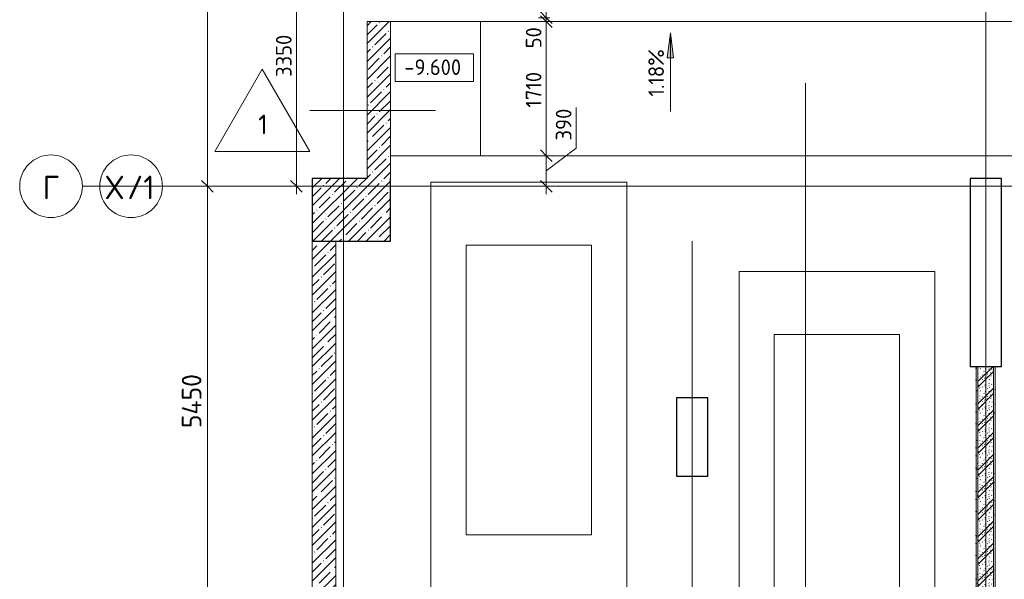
# Model space of a CAD drawing. Header units: millimetres. Extents: x -4136 to 63268, y -10605 to 130973.
# Tile 38 of 47: x -4136 to 8437, y 94284 to 101425. Entities that reach past the tile are written whole.
import ezdxf

# ---------------------------------------------------------------- set-up
doc = ezdxf.new("R2010")
doc.units = ezdxf.units.MM
doc.linetypes.add('4_ Штрихпунктир_ 10 х 2 мм', pattern=[14, 10, -2, 0, -2])
for name, color, linetype, lineweight in [('A-ANNO-DIMS', 7, 'Continuous', 5), ('A-ANNO-DIMS-100', 7, 'Continuous', 5), ('A-FLOR', 7, 'Continuous', 13), ('A-FLOR-IDEN', 7, 'Continuous', 5), ('A-GENM', 7, 'Continuous', 13), ('A-WALL', 7, 'Continuous', 13), ('A-WALL-PATT', 7, 'Continuous', 13), ('C-PRKG', 7, 'Continuous', 13), ('G-ANNO-DIMS', 7, 'Continuous', 5), ('I-WALL', 7, 'Continuous', 13), ('S-COLS', 7, 'Continuous', 25), ('S-GRID', 7, 'Continuous', 5), ('S-GRID-IDEN', 7, 'Continuous', 5)]:
    doc.layers.add(name, color=color, linetype=linetype, lineweight=lineweight)
doc.styles.add('GOST Common_1', font='GOST_Common.ttf', dxfattribs={"height": 300})
doc.styles.add('GOST Common_2', font='GOST_Common.ttf', dxfattribs={"height": 250})
doc.styles.add('GOST Common_3', font='GOST_Common.ttf', dxfattribs={"height": 200})
doc.dimstyles.new('2_5_мм', dxfattribs={"dimscale": 304.8, "dimtxt": 251.428749, "dimasz": 0.492126, "dimexe": 0.492126, "dimexo": 0.492126, "dimgap": 0, "dimtad": 1, "dimdec": 5, "dimrnd": 1e-05, "dimdsep": 46, "dimtxsty": 'GOST Common_2', "dimblk1": 'OBLIQUE', "dimblk2": 'OBLIQUE', "dimsah": 1, "dimcen": 0.09, "dimdle": 0.492126, "dimadec": 5, "dimazin": 2, "dimtfac": 1, "dimtdec": 4, "dimtix": 1, "dimtmove": 0, "dimatfit": 3, "dimfxl": 1, "dimtvp": 1, "dimtolj": 1, "dimtzin": 0, "dimarcsym": 2})
doc.dimstyles.new('2_мм', dxfattribs={"dimscale": 304.8, "dimtxt": 201.142999, "dimasz": 0.492126, "dimexe": 0.328084, "dimexo": 0.492126, "dimgap": 0, "dimtad": 1, "dimdec": 0, "dimdsep": 46, "dimtxsty": 'GOST Common_3', "dimblk1": 'OBLIQUE', "dimblk2": 'OBLIQUE', "dimsah": 1, "dimcen": 0.09, "dimdle": 0.328084, "dimadec": 5, "dimazin": 2, "dimtfac": 1, "dimtdec": 4, "dimtix": 1, "dimtmove": 0, "dimatfit": 3, "dimfxl": 1, "dimtvp": 1, "dimtolj": 1, "dimtzin": 0, "dimarcsym": 2})
doc.dimstyles.new('2_мм_1', dxfattribs={"dimscale": 304.8, "dimtxt": 201.142999, "dimasz": 0.492126, "dimexe": 0.328084, "dimexo": 0.492126, "dimgap": 0, "dimtad": 1, "dimdec": 0, "dimdsep": 46, "dimtxsty": 'GOST Common_3', "dimblk1": 'OBLIQUE', "dimblk2": 'OBLIQUE', "dimsah": 1, "dimcen": 0.09, "dimdle": 0.328084, "dimadec": 5, "dimazin": 2, "dimtfac": 1, "dimtdec": 4, "dimtix": 1, "dimtmove": 1, "dimatfit": 3, "dimfxl": 1, "dimtvp": 1, "dimtolj": 1, "dimtzin": 0, "dimarcsym": 2})
pattern_1 = [(0, (0, 0), (203.2, 50.8), [3.353, -149.047, 3.353, -149.047, -812.8]), (0, (0, 0), (203.2, 50.8), [-304.8, 3.353, -301.447, 3.353, -149.047, -355.6]), (0, (0, 0), (203.2, 50.8), [-762, 3.353, -98.247, 3.353, -250.647]), (120, (76.2, 25.4), (-145.59409, 150.576362), [3.353, -149.047, 3.353, -149.047, -812.8]), (120, (76.2, 25.4), (-145.59409, 150.576362), [-304.8, 3.353, -301.447, 3.353, -149.047, -355.6]), (120, (76.2, 25.4), (-145.59409, 150.576362), [-762, 3.353, -98.247, 3.353, -250.647]), (240, (101.6, 127), (-57.60591, -201.376362), [3.353, -149.047, 3.353, -149.047, -812.8]), (240, (101.6, 127), (-57.60591, -201.376362), [-304.8, 3.353, -301.447, 3.353, -149.047, -355.6]), (240, (101.6, 127), (-57.60591, -201.376362), [-762, 3.353, -98.247, 3.353, -250.647])]
pattern_2 = [(45, (0, 0), (-114.04925, 114.04925), []), (45, (114.05, 0), (-114.04925, 114.04925), [201.612, -40.322, 3.353, -36.97])]

# ---------------------------------------------------------------- blocks, each defined once
blk = doc.blocks.new('Наметкина 10_РД_АР_П_Отделка_R21_rvt-1--02_Подвал_МП_часть А')
at = {"layer": 'A-WALL-PATT', "lineweight": 5}
h = blk.add_hatch(dxfattribs=at)
h.set_pattern_fill('FP_16', color=256, style=0, pattern_type=2)
h.set_pattern_definition(pattern_1)
h.paths.add_polyline_path([(8100, 93350), (8100, 97000), (8080, 97000), (8080, 93350)])
h = blk.add_hatch(dxfattribs=at)
h.set_pattern_fill('FP_16', color=256, style=0, pattern_type=2)
h.set_pattern_definition(pattern_1)
h.paths.add_polyline_path([(8320, 93350), (8320, 97000), (8300, 97000), (8300, 93350)])
at = {"layer": 'A-WALL'}
for p, q in [((8100, 97000), (8080, 97000)), ((8080, 97000), (8080, 93370)), ((8100, 93350), (8100, 97000)), ((8300, 97000), (8300, 93350)), ((8320, 97000), (8300, 97000)), ((8320, 93350), (8320, 97000))]:
    blk.add_line(p, q, dxfattribs=at)
blk = doc.blocks.new('АР_Машиноместо - 4900x2400_М__5300х2500_-V12--02_Подвал_МП_часть А')
at = {"layer": 'C-PRKG'}
for p, q in [((0, 0), (0, 5280)), ((2500, 0), (2500, 5280)), ((450, 4500), (2050, 4500)), ((450, 800), (450, 4500)), ((2050, 800), (2050, 4500)), ((450, 800), (2050, 800)), ((2500, 0), (0, 0))]:
    blk.add_line(p, q, dxfattribs=at)
blk = doc.blocks.new('АР_Машиноместо - 4900x2400_М__5300х2500_-V27--02_Подвал_МП_часть А')
at = {"layer": 'C-PRKG'}
for p, q in [((2500, 0), (0, 0)), ((0, 0), (0, -5280)), ((2500, 0), (2500, -5280)), ((450, -800), (450, -4500)), ((450, -800), (2050, -800)), ((2050, -800), (2050, -4500)), ((450, -4500), (2050, -4500))]:
    blk.add_line(p, q, dxfattribs=at)
blk = doc.blocks.new('АР-Заполнение деф_ шва - Д_ш_-4425338--02_Подвал_МП_часть А')
at = {"layer": 'A-GENM'}
blk.add_line((0, 25), (43650, 25), dxfattribs=at)
blk = doc.blocks.new('Ось сетки - 8_0 мм-31302--02_Подвал_МП_часть А')
at = {"layer": 'S-GRID-IDEN'}
blk.add_circle((0, 0), 4, dxfattribs=at)
blk = doc.blocks.new('DIMBLOCK104--02_Подвал_МП_часть А')
at = {"layer": 'A-ANNO-DIMS-100', "lineweight": 25}
for p, q in [((-1739, 99300), (-1814, 99375)), ((-1739, 99300), (-1664, 99225)), ((-1739, 93850), (-1814, 93925)), ((-1739, 93850), (-1664, 93775))]:
    blk.add_line(p, q, dxfattribs=at)
at = {"layer": 'A-ANNO-DIMS-100'}
for p, q in [((-1695, 99300), (-1889, 99300)), ((-1739, 93850), (-1739, 99300)), ((-1739, 99300), (-1695, 99300)), ((-1695, 93850), (-1889, 93850)), ((-1739, 93850), (-1695, 93850))]:
    blk.add_line(p, q, dxfattribs=at)
at = {"layer": 'A-ANNO-DIMS-100', "color": 0, "insert": (-2066, 96213), "char_height": 250, "width": 869.35, "attachment_point": 1, "rotation": 90, "line_spacing_factor": 1.022761, "style": 'GOST Common_2'}
blk.add_mtext('5450', dxfattribs=at)
blk = doc.blocks.new('_Oblique')
at = {"color": 0, "linetype": 'ByBlock', "lineweight": -2}
blk.add_line((-0.5, -0.5), (0.5, 0.5), dxfattribs=at)
blk = doc.blocks.new('DIMBLOCK105--02_Подвал_МП_часть А')
at = {"layer": 'A-ANNO-DIMS-100'}
for p, q in [((-1695, 105400), (-1889, 105400)), ((-1739, 99300), (-1739, 105400)), ((-1739, 105400), (-1695, 105400)), ((-1695, 99300), (-1889, 99300)), ((-1739, 99300), (-1695, 99300))]:
    blk.add_line(p, q, dxfattribs=at)
at = {"layer": 'A-ANNO-DIMS-100', "lineweight": 25}
for p, q in [((-1739, 105400), (-1814, 105475)), ((-1739, 105400), (-1664, 105325)), ((-1739, 99300), (-1814, 99375)), ((-1739, 99300), (-1664, 99225))]:
    blk.add_line(p, q, dxfattribs=at)
at = {"layer": 'A-ANNO-DIMS-100', "color": 0, "insert": (-2066, 102024), "char_height": 250, "width": 782.41, "attachment_point": 1, "rotation": 90, "line_spacing_factor": 1.022761, "style": 'GOST Common_2'}
blk.add_mtext('6100', dxfattribs=at)
blk = doc.blocks.new('DIMBLOCK160--02_Подвал_МП_часть А')
at = {"layer": 'A-ANNO-DIMS-100'}
for p, q in [((2972, 100304), (2972, 99784)), ((2972, 99784), (2588, 99495)), ((2632, 99690), (2488, 99690)), ((2588, 99200), (2588, 99690)), ((2588, 99690), (2632, 99690)), ((2632, 99300), (2488, 99300)), ((2588, 99300), (2632, 99300))]:
    blk.add_line(p, q, dxfattribs=at)
at = {"layer": 'A-ANNO-DIMS-100', "lineweight": 25}
for p, q in [((2588, 99690), (2513, 99765)), ((2588, 99690), (2663, 99615)), ((2588, 99300), (2513, 99375)), ((2588, 99300), (2663, 99225))]:
    blk.add_line(p, q, dxfattribs=at)
at = {"layer": 'A-ANNO-DIMS-100', "color": 0, "insert": (2710, 99884), "char_height": 200, "width": 503.2, "attachment_point": 1, "rotation": 90, "line_spacing_factor": 1.022761, "style": 'GOST Common_3'}
blk.add_mtext('390', dxfattribs=at)
blk = doc.blocks.new('DIMBLOCK161--02_Подвал_МП_часть А')
at = {"layer": 'A-ANNO-DIMS-100', "lineweight": 25}
for p, q in [((2588, 101400), (2513, 101475)), ((2588, 101400), (2663, 101325)), ((2588, 99690), (2513, 99765)), ((2588, 99690), (2663, 99615))]:
    blk.add_line(p, q, dxfattribs=at)
at = {"layer": 'A-ANNO-DIMS-100'}
for p, q in [((2632, 101400), (2488, 101400)), ((2588, 99690), (2588, 101400)), ((2588, 101400), (2632, 101400)), ((2632, 99690), (2488, 99690)), ((2588, 99690), (2632, 99690))]:
    blk.add_line(p, q, dxfattribs=at)
at = {"layer": 'A-ANNO-DIMS-100', "color": 0, "insert": (2327, 100303), "char_height": 200, "width": 580.93, "attachment_point": 1, "rotation": 90, "line_spacing_factor": 1.022761, "style": 'GOST Common_3'}
blk.add_mtext('1710', dxfattribs=at)
blk = doc.blocks.new('DIMBLOCK162--02_Подвал_МП_часть А')
at = {"layer": 'A-ANNO-DIMS-100', "lineweight": 25}
for p, q in [((2588, 101450), (2513, 101525)), ((2588, 101400), (2513, 101475)), ((2588, 101450), (2663, 101375)), ((2588, 101400), (2663, 101325))]:
    blk.add_line(p, q, dxfattribs=at)
at = {"layer": 'A-ANNO-DIMS-100'}
for p, q in [((2632, 101450), (2488, 101450)), ((2632, 101400), (2488, 101400)), ((2588, 101400), (2588, 101450)), ((2588, 101450), (2632, 101450)), ((2588, 101439), (2588, 101425)), ((2588, 101060), (2588, 101439)), ((2588, 101400), (2632, 101400))]:
    blk.add_line(p, q, dxfattribs=at)
at = {"layer": 'A-ANNO-DIMS-100', "color": 0, "insert": (2327, 101060), "char_height": 200, "width": 335.47, "attachment_point": 1, "rotation": 90, "line_spacing_factor": 1.022761, "style": 'GOST Common_3'}
blk.add_mtext('50', dxfattribs=at)
blk = doc.blocks.new('DIMBLOCK163--02_Подвал_МП_часть А')
at = {"layer": 'A-ANNO-DIMS-100'}
for p, q in [((2632, 102240), (2488, 102240)), ((2588, 101450), (2588, 102240)), ((2588, 102240), (2632, 102240)), ((2632, 101450), (2488, 101450)), ((2588, 101450), (2632, 101450))]:
    blk.add_line(p, q, dxfattribs=at)
at = {"layer": 'A-ANNO-DIMS-100', "lineweight": 25}
for p, q in [((2588, 102240), (2513, 102315)), ((2588, 102240), (2663, 102165)), ((2588, 101450), (2513, 101525)), ((2588, 101450), (2663, 101375))]:
    blk.add_line(p, q, dxfattribs=at)
at = {"layer": 'A-ANNO-DIMS-100', "color": 0, "insert": (2327, 101635), "char_height": 200, "width": 503.2, "attachment_point": 1, "rotation": 90, "line_spacing_factor": 1.022761, "style": 'GOST Common_3'}
blk.add_mtext('790', dxfattribs=at)
blk = doc.blocks.new('DIMBLOCK171--02_Подвал_МП_часть А')
at = {"layer": 'A-ANNO-DIMS-100'}
for p, q in [((49, 102650), (-703, 102650)), ((-603, 99200), (-603, 102650)), ((-603, 102650), (49, 102650)), ((-559, 99300), (-703, 99300)), ((-603, 99300), (-559, 99300))]:
    blk.add_line(p, q, dxfattribs=at)
at = {"layer": 'A-ANNO-DIMS-100', "lineweight": 25}
for p, q in [((-603, 102650), (-678, 102725)), ((-603, 102650), (-528, 102575)), ((-603, 99300), (-678, 99375)), ((-603, 99300), (-528, 99225))]:
    blk.add_line(p, q, dxfattribs=at)
at = {"layer": 'A-ANNO-DIMS-100', "color": 0, "insert": (-864, 100695), "char_height": 200, "width": 670.93, "attachment_point": 1, "rotation": 90, "line_spacing_factor": 1.022761, "style": 'GOST Common_3'}
blk.add_mtext('3350', dxfattribs=at)
blk = doc.blocks.new('Высотные отметки - Frame_2-749557--02_Подвал_МП_часть А')
at = {"layer": 'G-ANNO-DIMS'}
for p, q in [((-5, 3.5), (-5, 0)), ((5, 3.5), (-5, 3.5)), ((5, 0), (5, 3.5)), ((-5, 0), (5, 0))]:
    blk.add_line(p, q, dxfattribs=at)
blk = doc.blocks.new('Марка полов - Марка полов-4106608--02_Подвал_МП_часть А')
at = {"layer": 'A-FLOR-IDEN'}
for p, q in [((0, 7), (-6.06, -3.5)), ((6.06, -3.5), (0, 7)), ((-6.06, -3.5), (6.06, -3.5))]:
    blk.add_line(p, q, dxfattribs=at)

msp = doc.modelspace()

# ---------------------------------------------------------------- hatches: boundary and pattern name
at = {"layer": 'A-WALL-PATT', "lineweight": 5}
h = msp.add_hatch(dxfattribs=at)
h.set_pattern_fill('FP_3', color=256, style=0, pattern_type=2)
h.set_pattern_definition(pattern_2)
h.paths.add_polyline_path([(600, 99400), (600, 101400), (300, 101400), (300, 99400)])
h = msp.add_hatch(dxfattribs=at)
h.set_pattern_fill('FP_3', color=256, style=0, pattern_type=2)
h.set_pattern_definition(pattern_2)
h.paths.add_polyline_path([(-400, 94050), (-100, 94050), (-100, 98600), (-400, 98600), (-400, 94118.156315)])
h = msp.add_hatch(dxfattribs=at)
h.set_pattern_fill('FP_1', color=256, style=0, pattern_type=2)
h.set_pattern_definition([(135, (150.28, 188.64), (-282.8427, 3e-14), [5, -395]), (135, (174.9, 237.36), (-282.8427, 3e-14), [5, -395]), (135, (211.96, 236.53), (-282.8427, 3e-14), [5, -395]), (135, (114.96, 223.96), (-282.8427, 3e-14), [5, -395]), (135, (77.54, 223.96), (-282.8427, 3e-14), [5, -395]), (135, (57.44, 184.52), (-282.8427, 3e-14), [5, -395]), (135, (66.21, 142.9), (-282.8427, 3e-14), [5, -395]), (135, (107.33, 161), (-282.8427, 3e-14), [5, -395]), (135, (99.08, 130.94), (-282.8427, 3e-14), [5, -395]), (135, (22.6, 136.46), (-282.8427, 3e-14), [5, -395]), (135, (21.16, 168.08), (-282.8427, 3e-14), [5, -395]), (135, (46.13, 96.12), (-282.8427, 3e-14), [5, -395]), (135, (3.54, 74.6), (-282.8427, 3e-14), [5, -395]), (135, (40.3, 47.56), (-282.8427, 3e-14), [5, -395]), (135, (39.77, 18.47), (-282.8427, 3e-14), [5, -395]), (135, (76.94, 37.28), (-282.8427, 3e-14), [5, -395]), (135, (114.18, 62.4), (-282.8427, 3e-14), [5, -395]), (135, (139.87, 90.2), (-282.8427, 3e-14), [5, -395]), (135, (141.44, 15.82), (-282.8427, 3e-14), [5, -395]), (135, (188.69, 26.73), (-282.8427, 3e-14), [5, -395]), (135, (176.14, 51.36), (-282.8427, 3e-14), [5, -395]), (135, (177.03, 0), (-282.8427, 3e-14), [5, -395]), (135, (276.61, 8.22), (-282.8427, 3e-14), [5, -395]), (135, (271.19, 31.72), (-282.8427, 3e-14), [5, -395]), (135, (268.29, 119.65), (-282.8427, 3e-14), [5, -395]), (135, (237.92, 101.95), (-282.8427, 3e-14), [5, -395]), (135, (237.92, 158.27), (-282.8427, 3e-14), [5, -395]), (135, (260.4, 204.35), (-282.8427, 3e-14), [5, -395]), (135, (275.54, 235.4), (-282.8427, 3e-14), [5, -395]), (135, (117.62, 268.96), (-282.8427, 3e-14), [5, -395]), (135, (203.62, 273.83), (-282.8427, 3e-14), [5, -395]), (135, (47.24, 279.3), (-282.8427, 3e-14), [5, -395]), (135, (23.2, 266.16), (-282.8427, 3e-14), [5, -395]), (135, (42.78, 232.52), (-282.8427, 3e-14), [5, -395]), (135, (177.76, 90.57), (-282.8427, 3e-14), [5, -395]), (135, (181.12, 121.8), (-282.8427, 3e-14), [5, -395]), (135, (206.73, 172.06), (-282.8427, 3e-14), [5, -395]), (135, (143.14, 136.62), (-282.8427, 3e-14), [5, -395]), (135, (211.51, 131.86), (-282.8427, 3e-14), [5, -395]), (135, (81.47, 95.1), (-282.8427, 3e-14), [5, -395]), (135, (235.13, 60.46), (-282.8427, 3e-14), [5, -395]), (135, (242.24, 4.89), (-282.8427, 3e-14), [5, -395]), (45, (0, 106.07), (-282.8427, 0), []), (45, (106.07, 0), (-282.8427, 0), []), (45, (176.78, 0), (-282.8427, 0), []), (45, (0, 176.78), (-282.8427, 0), [])])
h.paths.add_polyline_path([(8300, 93350), (8300, 97000), (8100, 97000), (8100, 93350)])
at = {"layer": 'G-ANNO-DIMS'}
msp.add_hatch(color=256, dxfattribs=at).paths.add_polyline_path([(4172.864255, 101255.633407), (4131.064587, 100938.133407), (4214.663923, 100938.133407)])
at = {"layer": 'S-COLS', "lineweight": 5}
h = msp.add_hatch(dxfattribs=at)
h.set_pattern_fill('FP_3', color=256, style=0, pattern_type=2)
h.set_pattern_definition(pattern_2)
h.paths.add_polyline_path([(-400, 98600), (600, 98600), (600, 99400), (-400, 99400)])

# ---------------------------------------------------------------- linework, layer by layer
at = {"layer": 'A-FLOR'}
for p, q in [((600, 101400), (44400, 101400)), ((1750, 101400), (1750, 99690)), ((46400, 99690), (600, 99690))]:
    msp.add_line(p, q, dxfattribs=at)
at = {"layer": 'A-FLOR-IDEN'}
msp.add_line((1175, 100267.037725), (-432.632906, 100267.037725), dxfattribs=at)
at = {"layer": 'A-WALL'}
for p, q in [((600, 101400), (300, 101400)), ((300, 101400), (300, 99400)), ((600, 99400), (600, 101400)), ((-100, 98600), (-400, 98600)), ((-400, 98600), (-400, 94050)), ((-100, 94050), (-100, 98600))]:
    msp.add_line(p, q, dxfattribs=at)
at = {"layer": 'G-ANNO-DIMS'}
for p, q in [((4172.864255, 101255.633407), (4131.064587, 100938.133407)), ((4214.663923, 100938.133407), (4172.864255, 101255.633407)), ((4172.864255, 100255.633407), (4172.864255, 101255.633407)), ((4131.064587, 100938.133407), (4214.663923, 100938.133407)), ((1145.792236, 100637.594595), (1157.25109, 100637.594595))]:
    msp.add_line(p, q, dxfattribs=at)
at = {"layer": 'I-WALL'}
for p, q in [((8100, 97000), (8100, 93350)), ((8300, 97000), (8100, 97000)), ((8300, 93350), (8300, 97000))]:
    msp.add_line(p, q, dxfattribs=at)
at = {"layer": 'S-COLS'}
for p, q in [((300, 99400), (-400, 99400)), ((-400, 99400), (-400, 98600)), ((600, 98600), (600, 99400)), ((8000, 99400), (8000, 97000)), ((8400, 99400), (8000, 99400)), ((8400, 97000), (8400, 99400)), ((-400, 98600), (600, 98600)), ((8000, 97000), (8400, 97000)), ((4650, 96600), (4250, 96600)), ((4250, 96600), (4250, 95600)), ((4650, 95600), (4650, 96600)), ((4250, 95600), (4650, 95600))]:
    msp.add_line(p, q, dxfattribs=at)
at = {"layer": 'S-GRID', "linetype": '4_ Штрихпунктир_ 10 х 2 мм'}
for p, q in [((8200, 32645.395721), (8200, 130172.500019)), ((0, 30441.966891), (0, 128906.889941)), ((8200, 30488.666569), (8200, 128358.394616)), ((5900, 31375.395721), (5900, 100620.828093)), ((47600, 99300), (-3336.345051, 99300)), ((38983.503377, 99300), (-2313.623038, 99300)), ((4450, 31375.395721), (4450, 98600))]:
    msp.add_line(p, q, dxfattribs=at)

# ---------------------------------------------------------------- block references
at = {"lineweight": 5}
msp.add_blockref('Наметкина 10_РД_АР_П_Отделка_R21_rvt-1--02_Подвал_МП_часть А', (0, 0), dxfattribs=at)
at = {"layer": 'A-FLOR-IDEN', "xscale": 99.99999999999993, "yscale": 99.99999999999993, "zscale": 99.99999999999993}
msp.add_blockref('Марка полов - Марка полов-4106608--02_Подвал_МП_часть А', (-1038.850688, 100092.037725), dxfattribs=at)
at = {"layer": 'A-GENM', "rotation": 180}
msp.add_blockref('АР-Заполнение деф_ шва - Д_ш_-4425338--02_Подвал_МП_часть А', (44350, 101425), dxfattribs=at)
at = {"layer": 'C-PRKG'}
msp.add_blockref('АР_Машиноместо - 4900x2400_М__5300х2500_-V27--02_Подвал_МП_часть А', (1115, 99350), dxfattribs=at)
at = {"layer": 'C-PRKG', "rotation": 180}
msp.add_blockref('АР_Машиноместо - 4900x2400_М__5300х2500_-V12--02_Подвал_МП_часть А', (7550, 98210), dxfattribs=at)
at = {"layer": 'G-ANNO-DIMS', "extrusion": (0, 0, -1), "xscale": 99.99999999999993, "yscale": 99.99999999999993, "zscale": 99.99999999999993}
msp.add_blockref('Высотные отметки - Frame_2-749557--02_Подвал_МП_часть А', (-1157.25109, 100637.594595), dxfattribs=at)
at = {"layer": 'S-GRID-IDEN', "xscale": 99.99999999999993, "yscale": 99.99999999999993, "zscale": 99.99999999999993}
for p, rotation in [((-3736.345051, 99300), 89.99999999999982), ((-2713.623038, 99300), 89.99999999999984)]:
    msp.add_blockref('Ось сетки - 8_0 мм-31302--02_Подвал_МП_часть А', p, dxfattribs=dict(at, rotation=rotation))

# ---------------------------------------------------------------- texts
at = {"layer": 'A-FLOR-IDEN', "insert": (-1089.726971, 100214.099397), "char_height": 250, "width": 152.320625, "attachment_point": 1, "style": 'GOST Common_2'}
msp.add_mtext('\\fGOST Common|b0|i0|c204|p34|;1', dxfattribs=at)
at = {"layer": 'G-ANNO-DIMS', "insert": (3891.498594, 100444.87981), "char_height": 200, "width": 745.80863138, "attachment_point": 1, "rotation": 90, "line_spacing_factor": 1.022761, "style": 'GOST Common_3'}
msp.add_mtext('1.18%', dxfattribs=at)
at = {"layer": 'G-ANNO-DIMS', "insert": (775.094564, 100918.960256), "char_height": 200, "width": 917.17566319, "attachment_point": 1, "line_spacing_factor": 1.022761, "style": 'GOST Common_3'}
msp.add_mtext('-9.600', dxfattribs=at)
at = {"layer": 'S-GRID-IDEN', "char_height": 300, "attachment_point": 1, "style": 'GOST Common_1'}
for s, insert, width in [('/1', (-2763.845603, 99434.544597), 448.945), ('\\fGOST Common|b0|i0|c204|p34|;Г', (-3842.765533, 99434.544597), 256.54), ('\\fGOST Common|b0|i0|c204|p34|;Х', (-3035.04352, 99434.544597), 328.691875)]:
    msp.add_mtext(s, dxfattribs=dict(at, insert=insert, width=width))

# ---------------------------------------------------------------- dimensions: what is measured, and where the dimension line sits
at = {"layer": 'A-ANNO-DIMS'}
for base, p1, p2, dimstyle, override, picture, middle in [((-1739.1539371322, 105400.0000000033), (-1845.2199543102, 99300.0000000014), (-1845.2199543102, 105400.0000000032), '2_5_мм', {"dimpost": '<>', "dimfxl": 6100}, 'DIMBLOCK105--02_Подвал_МП_часть А', (-1864.1539371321, 102350.0000000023)), ((-602.899509, 102650), (-708.965526, 99300), (198.547167, 102650), '2_мм', {"dimpost": '<>', "dimfxl": 3470.746215}, 'DIMBLOCK171--02_Подвал_МП_часть А', (-702.899509, 100975)), ((2588.352154, 102240), (2482.286137, 101450), (2482.286137, 102240), '2_мм', {"dimpost": '<>', "dimfxl": 790}, 'DIMBLOCK163--02_Подвал_МП_часть А', (2488.352154, 101845)), ((2588.352154, 101400), (2482.286137, 99690), (2482.286137, 101400), '2_мм', {"dimpost": '<>', "dimfxl": 1710}, 'DIMBLOCK161--02_Подвал_МП_часть А', (2488.352154, 100545)), ((-1739.1539371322, 99300.0000000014), (-1845.2199543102, 93850.0000000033), (-1845.2199543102, 99300.0000000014), '2_5_мм', {"dimpost": '<>', "dimfxl": 5450}, 'DIMBLOCK104--02_Подвал_МП_часть А', (-1864.1539371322, 96575.0000000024))]:
    dim = msp.add_linear_dim(base=base, p1=p1, p2=p2, angle=90, dimstyle=dimstyle, override=override, dxfattribs=at)
    dim.commit()
    dim.dimension.update_dxf_attribs({"geometry": picture, "text_midpoint": middle})
for base, p1, p2, override, picture, middle in [((2588.352154, 101450), (2482.286137, 101400), (2482.286137, 101450), {"dimpost": '<>', "dimfxl": 50}, 'DIMBLOCK162--02_Подвал_МП_часть А', (2460.319826, 101227.276901)), ((2588.352154, 99690), (2482.286137, 99300), (2482.286137, 99690), {"dimpost": '<>', "dimfxl": 390}, 'DIMBLOCK160--02_Подвал_МП_часть А', (2843.640339, 100136.098525))]:
    dim = msp.add_linear_dim(base=base, p1=p1, p2=p2, angle=90, dimstyle='2_мм_1', override=override, dxfattribs=at)
    dim.commit()
    dim.dimension.update_dxf_attribs({"geometry": picture, "text_midpoint": middle, "dimtype": 160, "text_rotation": 90})

doc.saveas('drawing.dxf')
